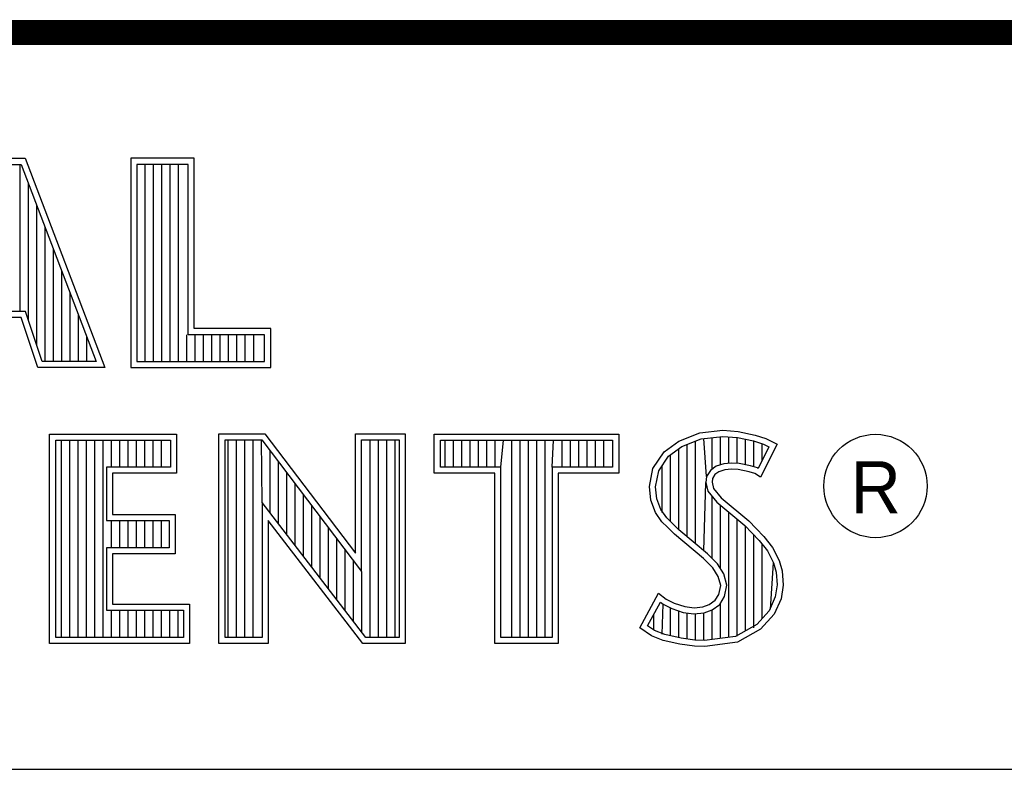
# Model space of a CAD drawing. Header units: inches. Extents: x 0 to 22, y 0 to 17.
# Tile 8 of 11: x 18.1 to 18.9, y 2.4 to 3. Entities that reach past the tile are written whole.
import ezdxf

# ---------------------------------------------------------------- set-up
doc = ezdxf.new("R2010")
doc.units = ezdxf.units.IN
doc.header["$LTSCALE"] = 1.21
doc.header["$MEASUREMENT"] = 0
doc.layers.get('0').update_dxf_attribs({"linetype": 'CONTINUOUS'})
doc.styles.add('TEXTSTYLE_2', font='txt')

msp = doc.modelspace()

# ---------------------------------------------------------------- linework, layer by layer
at = {"color": 2, "linetype": 'CONTINUOUS'}
for p, q in [((16.375, 2.96), (21.5, 2.96)), ((18.09464, 2.85908), (18.13691, 2.85908)), ((18.0979, 2.85422), (18.13356, 2.85422)), ((18.1327, 2.73641), (18.1327, 2.85422)), ((18.13356, 2.85422), (18.19348, 2.6964)), ((18.13691, 2.85908), (18.20052, 2.69154)), ((18.27197, 2.85908), (18.22137, 2.85908)), ((18.22137, 2.85908), (18.22137, 2.69154)), ((18.26711, 2.85422), (18.22622, 2.85422)), ((18.22622, 2.85422), (18.22622, 2.6964)), ((18.23283, 2.6964), (18.23283, 2.85422)), ((18.2395, 2.6964), (18.2395, 2.85422)), ((18.24618, 2.6964), (18.24618, 2.85422)), ((18.25285, 2.6964), (18.25285, 2.85422)), ((18.25953, 2.6964), (18.25953, 2.85422)), ((18.26711, 2.71789), (18.26711, 2.85422)), ((18.27197, 2.72275), (18.27197, 2.85908)), ((18.13937, 2.72947), (18.13937, 2.83893)), ((18.14605, 2.70964), (18.14605, 2.82134)), ((18.15272, 2.6964), (18.15272, 2.80376)), ((18.1594, 2.6964), (18.1594, 2.78617)), ((18.16607, 2.6964), (18.16607, 2.76859)), ((18.17275, 2.6964), (18.17275, 2.75101)), ((18.13703, 2.73641), (18.07864, 2.73641)), ((18.1505, 2.6964), (18.13703, 2.73641)), ((18.13355, 2.73156), (18.08192, 2.73156)), ((18.14701, 2.69154), (18.13355, 2.73156)), ((18.17942, 2.6964), (18.17942, 2.73342)), ((18.33325, 2.72275), (18.27197, 2.72275)), ((18.33325, 2.69154), (18.33325, 2.72275)), ((18.1861, 2.6964), (18.1861, 2.71584)), ((18.2662, 2.6964), (18.2662, 2.71789)), ((18.32839, 2.71789), (18.26711, 2.71789)), ((18.27288, 2.6964), (18.27288, 2.71789)), ((18.27956, 2.6964), (18.27956, 2.71789)), ((18.28623, 2.6964), (18.28623, 2.71789)), ((18.29291, 2.6964), (18.29291, 2.71789)), ((18.29958, 2.6964), (18.29958, 2.71789)), ((18.30626, 2.6964), (18.30626, 2.71789)), ((18.31293, 2.6964), (18.31293, 2.71789)), ((18.31961, 2.6964), (18.31961, 2.71789)), ((18.32839, 2.6964), (18.32839, 2.71789)), ((18.19348, 2.6964), (18.1505, 2.6964)), ((18.22622, 2.6964), (18.32839, 2.6964)), ((18.20052, 2.69154), (18.14701, 2.69154)), ((18.22137, 2.69154), (18.33325, 2.69154)), ((18.65986, 2.63269), (18.67656, 2.63931)), ((18.67656, 2.63931), (18.695, 2.64132)), ((18.695, 2.64132), (18.70739, 2.64046)), ((18.70739, 2.64046), (18.72093, 2.63758)), ((18.15638, 2.63838), (18.25782, 2.63838)), ((18.15638, 2.47075), (18.15638, 2.63838)), ((18.16123, 2.63352), (18.25297, 2.63352)), ((18.16123, 2.47561), (18.16123, 2.63352)), ((18.16579, 2.47561), (18.16579, 2.63352)), ((18.17247, 2.47561), (18.17247, 2.63352)), ((18.17914, 2.47561), (18.17914, 2.63352)), ((18.18582, 2.47561), (18.18582, 2.63352)), ((18.1925, 2.47561), (18.1925, 2.63352)), ((18.19917, 2.47561), (18.19917, 2.63352)), ((18.20585, 2.61193), (18.20585, 2.63352)), ((18.21252, 2.61193), (18.21252, 2.63352)), ((18.2192, 2.61193), (18.2192, 2.63352)), ((18.22587, 2.61193), (18.22587, 2.63352)), ((18.23255, 2.61193), (18.23255, 2.63352)), ((18.23922, 2.61193), (18.23922, 2.63352)), ((18.2459, 2.61193), (18.2459, 2.63352)), ((18.25297, 2.63352), (18.25297, 2.61193)), ((18.25782, 2.63838), (18.25782, 2.60707)), ((18.29184, 2.63846), (18.32845, 2.63846)), ((18.29184, 2.47075), (18.29184, 2.63846)), ((18.29669, 2.6336), (18.32604, 2.6336)), ((18.29669, 2.47561), (18.29669, 2.6336)), ((18.2993, 2.47561), (18.2993, 2.6336)), ((18.30598, 2.47561), (18.30598, 2.6336)), ((18.31265, 2.47561), (18.31265, 2.6336)), ((18.31933, 2.47561), (18.31933, 2.6336)), ((18.32644, 2.58345), (18.326, 2.6336)), ((18.32604, 2.6336), (18.40582, 2.52845)), ((18.32845, 2.63846), (18.40096, 2.54288)), ((18.40096, 2.63846), (18.44078, 2.63846)), ((18.40096, 2.54288), (18.40096, 2.63846)), ((18.40582, 2.6336), (18.43592, 2.6336)), ((18.40582, 2.52845), (18.40582, 2.6336)), ((18.41278, 2.47561), (18.41278, 2.6336)), ((18.41946, 2.47561), (18.41946, 2.6336)), ((18.42614, 2.47561), (18.42614, 2.6336)), ((18.43281, 2.47561), (18.43281, 2.6336)), ((18.43592, 2.6336), (18.43592, 2.47561)), ((18.44078, 2.63846), (18.44078, 2.47075)), ((18.46415, 2.63829), (18.61167, 2.63829)), ((18.46415, 2.60704), (18.46415, 2.63829)), ((18.469, 2.63343), (18.60682, 2.63343)), ((18.469, 2.61189), (18.469, 2.63343)), ((18.47286, 2.61189), (18.47286, 2.63343)), ((18.47954, 2.61189), (18.47954, 2.63343)), ((18.48621, 2.61189), (18.48621, 2.63343)), ((18.49289, 2.61189), (18.49289, 2.63343)), ((18.49957, 2.61189), (18.49957, 2.63343)), ((18.50624, 2.61189), (18.50624, 2.63343)), ((18.51292, 2.61189), (18.51292, 2.63343)), ((18.51738, 2.61189), (18.51959, 2.63343)), ((18.52627, 2.47561), (18.52627, 2.63343)), ((18.53294, 2.47561), (18.53294, 2.63343)), ((18.53962, 2.47561), (18.53962, 2.63343)), ((18.54629, 2.47561), (18.54629, 2.63343)), ((18.55297, 2.47561), (18.55297, 2.63343)), ((18.55844, 2.61189), (18.55964, 2.63343)), ((18.56632, 2.61189), (18.56632, 2.63343)), ((18.57299, 2.61189), (18.57299, 2.63343)), ((18.57967, 2.61189), (18.57967, 2.63343)), ((18.58635, 2.61189), (18.58635, 2.63343)), ((18.59302, 2.61189), (18.59302, 2.63343)), ((18.5997, 2.61189), (18.5997, 2.63343)), ((18.60682, 2.63343), (18.60682, 2.61189)), ((18.61167, 2.63829), (18.61167, 2.60704)), ((18.64805, 2.62405), (18.65986, 2.63269)), ((18.66222, 2.6284), (18.67774, 2.63455)), ((18.67313, 2.55044), (18.67313, 2.63272)), ((18.67774, 2.63455), (18.6951, 2.63645)), ((18.68193, 2.60437), (18.6798, 2.63478)), ((18.68648, 2.61032), (18.68648, 2.63551)), ((18.69315, 2.61366), (18.69315, 2.63624)), ((18.6951, 2.63645), (18.70671, 2.63564)), ((18.69983, 2.61488), (18.69983, 2.63612)), ((18.7065, 2.61485), (18.7065, 2.63566)), ((18.70671, 2.63564), (18.71963, 2.63289)), ((18.71318, 2.61373), (18.71318, 2.63427)), ((18.71963, 2.63289), (18.72746, 2.6302)), ((18.71985, 2.6121), (18.71985, 2.63282)), ((18.72093, 2.63758), (18.72928, 2.6347)), ((18.72928, 2.6347), (18.7385, 2.63038)), ((18.33268, 2.57533), (18.33268, 2.62485)), ((18.63911, 2.6108), (18.64805, 2.62405)), ((18.6516, 2.62063), (18.66222, 2.6284)), ((18.65978, 2.5616), (18.65978, 2.62661)), ((18.66645, 2.55603), (18.66645, 2.63008)), ((18.73193, 2.6281), (18.7233, 2.61084)), ((18.7385, 2.63038), (18.72525, 2.60389)), ((18.72653, 2.6173), (18.72653, 2.63052)), ((18.72746, 2.6302), (18.73193, 2.6281)), ((18.33936, 2.56665), (18.33936, 2.61605)), ((18.64368, 2.6089), (18.6516, 2.62063)), ((18.6531, 2.56827), (18.6531, 2.62173)), ((18.25297, 2.61193), (18.20177, 2.61193)), ((18.20177, 2.61193), (18.20177, 2.56916)), ((18.51738, 2.61189), (18.469, 2.61189)), ((18.51738, 2.47561), (18.51738, 2.61189)), ((18.60682, 2.61189), (18.55844, 2.61189)), ((18.55844, 2.61189), (18.55844, 2.47561)), ((18.63623, 2.59641), (18.63911, 2.6108)), ((18.64114, 2.59618), (18.64368, 2.6089)), ((18.64642, 2.57542), (18.64642, 2.61296)), ((18.68506, 2.60929), (18.68193, 2.60437)), ((18.68966, 2.61263), (18.68506, 2.60929)), ((18.69183, 2.60821), (18.68866, 2.60591)), ((18.69577, 2.61443), (18.68966, 2.61263)), ((18.69673, 2.60965), (18.69183, 2.60821)), ((18.70177, 2.6151), (18.69577, 2.61443)), ((18.70192, 2.61023), (18.69673, 2.60965)), ((18.708, 2.61477), (18.70177, 2.6151)), ((18.70739, 2.60994), (18.70192, 2.61023)), ((18.71603, 2.60821), (18.70739, 2.60994)), ((18.71723, 2.61292), (18.708, 2.61477)), ((18.72064, 2.60677), (18.71603, 2.60821)), ((18.72268, 2.61122), (18.71723, 2.61292)), ((18.7233, 2.61084), (18.72268, 2.61122)), ((18.25782, 2.60707), (18.20662, 2.60707)), ((18.20662, 2.60707), (18.20662, 2.57401)), ((18.34603, 2.55798), (18.34603, 2.60725)), ((18.51253, 2.60704), (18.46415, 2.60704)), ((18.51253, 2.47075), (18.51253, 2.60704)), ((18.61167, 2.60704), (18.56329, 2.60704)), ((18.56329, 2.60704), (18.56329, 2.47075)), ((18.68193, 2.60437), (18.68145, 2.59957)), ((18.68665, 2.60274), (18.68636, 2.59986)), ((18.68636, 2.59986), (18.68751, 2.59468)), ((18.68866, 2.60591), (18.68665, 2.60274)), ((18.72525, 2.60389), (18.72064, 2.60677)), ((18.35271, 2.5493), (18.35271, 2.59845)), ((18.63739, 2.58546), (18.63623, 2.59641)), ((18.64215, 2.58661), (18.64114, 2.59618)), ((18.6798, 2.54485), (18.68145, 2.59957)), ((18.68145, 2.59957), (18.68302, 2.59251)), ((18.68302, 2.59251), (18.69009, 2.58376)), ((18.68751, 2.59468), (18.69356, 2.58719)), ((18.35938, 2.54062), (18.35938, 2.58966)), ((18.64113, 2.57567), (18.63739, 2.58546)), ((18.64546, 2.57796), (18.64215, 2.58661)), ((18.68648, 2.53865), (18.68648, 2.58823)), ((18.69356, 2.58719), (18.71574, 2.56876)), ((18.4094, 2.47561), (18.32644, 2.58345)), ((18.32644, 2.58345), (18.32644, 2.47561)), ((18.36606, 2.53195), (18.36606, 2.58086)), ((18.65006, 2.57131), (18.64546, 2.57796)), ((18.69009, 2.58376), (18.71247, 2.56517)), ((18.69315, 2.53054), (18.69315, 2.58122)), ((18.20177, 2.56916), (18.25201, 2.56916)), ((18.20585, 2.5474), (18.20585, 2.56916)), ((18.20662, 2.57401), (18.25687, 2.57401)), ((18.21252, 2.5474), (18.21252, 2.56916)), ((18.2192, 2.5474), (18.2192, 2.56916)), ((18.22587, 2.5474), (18.22587, 2.56916)), ((18.23255, 2.5474), (18.23255, 2.56916)), ((18.23922, 2.5474), (18.23922, 2.56916)), ((18.2459, 2.5474), (18.2459, 2.56916)), ((18.25201, 2.56916), (18.25201, 2.5474)), ((18.25687, 2.57401), (18.25687, 2.54254)), ((18.40701, 2.47075), (18.33129, 2.56917)), ((18.33129, 2.56917), (18.33129, 2.47075)), ((18.37273, 2.52327), (18.37273, 2.57206)), ((18.64632, 2.56819), (18.64113, 2.57567)), ((18.65407, 2.5673), (18.65006, 2.57131)), ((18.69983, 2.4757), (18.69983, 2.57567)), ((18.7065, 2.47658), (18.7065, 2.57013)), ((18.71574, 2.56876), (18.72179, 2.56272)), ((18.37941, 2.51459), (18.37941, 2.56326)), ((18.65064, 2.56387), (18.64632, 2.56819)), ((18.6564, 2.55811), (18.65064, 2.56387)), ((18.65968, 2.56169), (18.65407, 2.5673)), ((18.68273, 2.5424), (18.65968, 2.56169)), ((18.71247, 2.56517), (18.71832, 2.55932)), ((18.71318, 2.48087), (18.71318, 2.56446)), ((18.72179, 2.56272), (18.72784, 2.55638)), ((18.38608, 2.50591), (18.38608, 2.55446)), ((18.67945, 2.53882), (18.6564, 2.55811)), ((18.71832, 2.55932), (18.72416, 2.55321)), ((18.71985, 2.48336), (18.71985, 2.55772)), ((18.72416, 2.55321), (18.73063, 2.54486)), ((18.72784, 2.55638), (18.73476, 2.54745)), ((18.25201, 2.5474), (18.20177, 2.5474)), ((18.20177, 2.5474), (18.20177, 2.49732)), ((18.39276, 2.49724), (18.39276, 2.54566)), ((18.72653, 2.49074), (18.72653, 2.55015)), ((18.73063, 2.54486), (18.73542, 2.53527)), ((18.73476, 2.54745), (18.73994, 2.53709)), ((18.25687, 2.54254), (18.20662, 2.54254)), ((18.20662, 2.54254), (18.20662, 2.50218)), ((18.39943, 2.48856), (18.39943, 2.53686)), ((18.68694, 2.53133), (18.67945, 2.53882)), ((18.69076, 2.53437), (18.68273, 2.5424)), ((18.73994, 2.53709), (18.74253, 2.52874)), ((18.69126, 2.52442), (18.68694, 2.53133)), ((18.69574, 2.5264), (18.69076, 2.53437)), ((18.7332, 2.49811), (18.73542, 2.53527)), ((18.73542, 2.53527), (18.73774, 2.52782)), ((18.40611, 2.47988), (18.40611, 2.52807)), ((18.69327, 2.51722), (18.69126, 2.52442)), ((18.69826, 2.51741), (18.69574, 2.5264)), ((18.73774, 2.52782), (18.73851, 2.5177)), ((18.74253, 2.52874), (18.7434, 2.51751)), ((18.69183, 2.51002), (18.69327, 2.51722)), ((18.69642, 2.5082), (18.69826, 2.51741)), ((18.73851, 2.5177), (18.73697, 2.50795)), ((18.7434, 2.51751), (18.74167, 2.50657)), ((18.62846, 2.48324), (18.64344, 2.51089)), ((18.64344, 2.51089), (18.64977, 2.50628)), ((18.64977, 2.50628), (18.65611, 2.50311)), ((18.68406, 2.50196), (18.68895, 2.50541)), ((18.68895, 2.50541), (18.69183, 2.51002)), ((18.69255, 2.50201), (18.69642, 2.5082)), ((18.73697, 2.50795), (18.73207, 2.49686)), ((18.74167, 2.50657), (18.7362, 2.49418)), ((18.20662, 2.50218), (18.26831, 2.50218)), ((18.26831, 2.50218), (18.26831, 2.47075)), ((18.63483, 2.48483), (18.64506, 2.5037)), ((18.64506, 2.5037), (18.64724, 2.50211)), ((18.64642, 2.47829), (18.64724, 2.50211)), ((18.64724, 2.50211), (18.65423, 2.49862)), ((18.6531, 2.47687), (18.6531, 2.49901)), ((18.65423, 2.49862), (18.66338, 2.49547)), ((18.65611, 2.50311), (18.66447, 2.50023)), ((18.66447, 2.50023), (18.67195, 2.49937)), ((18.67195, 2.49937), (18.67887, 2.49994)), ((18.67887, 2.49994), (18.68406, 2.50196)), ((18.67997, 2.49516), (18.68637, 2.49765)), ((18.68637, 2.49765), (18.69255, 2.50201)), ((18.68648, 2.47394), (18.68648, 2.49769)), ((18.69315, 2.47482), (18.69315, 2.50243)), ((18.20177, 2.49732), (18.26346, 2.49732)), ((18.20585, 2.47561), (18.20585, 2.49732)), ((18.21252, 2.47561), (18.21252, 2.49732)), ((18.2192, 2.47561), (18.2192, 2.49732)), ((18.22587, 2.47561), (18.22587, 2.49732)), ((18.23255, 2.47561), (18.23255, 2.49732)), ((18.23922, 2.47561), (18.23922, 2.49732)), ((18.2459, 2.47561), (18.2459, 2.49732)), ((18.25257, 2.47561), (18.25257, 2.49732)), ((18.25925, 2.47561), (18.25925, 2.49732)), ((18.26346, 2.49732), (18.26346, 2.47561)), ((18.63975, 2.48142), (18.63975, 2.49389)), ((18.65978, 2.47534), (18.65978, 2.49671)), ((18.66338, 2.49547), (18.67188, 2.49449)), ((18.66645, 2.47433), (18.66645, 2.49512)), ((18.67188, 2.49449), (18.67997, 2.49516)), ((18.67313, 2.47333), (18.67313, 2.49434)), ((18.6798, 2.47306), (18.6798, 2.4951)), ((18.73207, 2.49686), (18.72218, 2.48593)), ((18.7362, 2.49418), (18.72525, 2.48209)), ((18.63796, 2.47691), (18.62846, 2.48324)), ((18.64025, 2.48122), (18.63483, 2.48483)), ((18.72218, 2.48593), (18.70525, 2.47641)), ((18.72525, 2.48209), (18.70681, 2.47172)), ((18.26346, 2.47561), (18.16123, 2.47561)), ((18.32644, 2.47561), (18.29669, 2.47561)), ((18.43592, 2.47561), (18.4094, 2.47561)), ((18.55844, 2.47561), (18.51738, 2.47561)), ((18.64718, 2.47316), (18.63796, 2.47691)), ((18.64861, 2.47782), (18.64025, 2.48122)), ((18.66159, 2.47506), (18.64861, 2.47782)), ((18.67269, 2.4734), (18.66159, 2.47506)), ((18.70525, 2.47641), (18.68036, 2.47313)), ((18.26831, 2.47075), (18.15638, 2.47075)), ((18.33129, 2.47075), (18.29184, 2.47075)), ((18.44078, 2.47075), (18.40701, 2.47075)), ((18.56329, 2.47075), (18.51253, 2.47075)), ((18.66072, 2.47028), (18.64718, 2.47316)), ((18.67224, 2.46856), (18.66072, 2.47028)), ((18.6806, 2.46827), (18.67224, 2.46856)), ((18.68036, 2.47313), (18.67269, 2.4734)), ((18.70681, 2.47172), (18.6806, 2.46827)), ((16.7288, 2.37), (21.5, 2.37))]:
    msp.add_line(p, q, dxfattribs=at)
at = {"color": 7, "linetype": 'CONTINUOUS', "const_width": 0.02}
msp.add_lwpolyline([(13.6, 2.95953), (21.5, 2.96)], dxfattribs=at)
at = {"color": 2, "linetype": 'CONTINUOUS'}
msp.add_circle((18.81716, 2.59676), 0.04138, dxfattribs=at)

# ---------------------------------------------------------------- texts
at = {"color": 2, "linetype": 'CONTINUOUS', "insert": (18.7972, 2.61661), "char_height": 0.04175, "width": 0.0417529, "attachment_point": 1, "line_spacing_factor": 0.9, "style": 'TEXTSTYLE_2'}
msp.add_mtext('R', dxfattribs=at)

doc.saveas('drawing.dxf')
